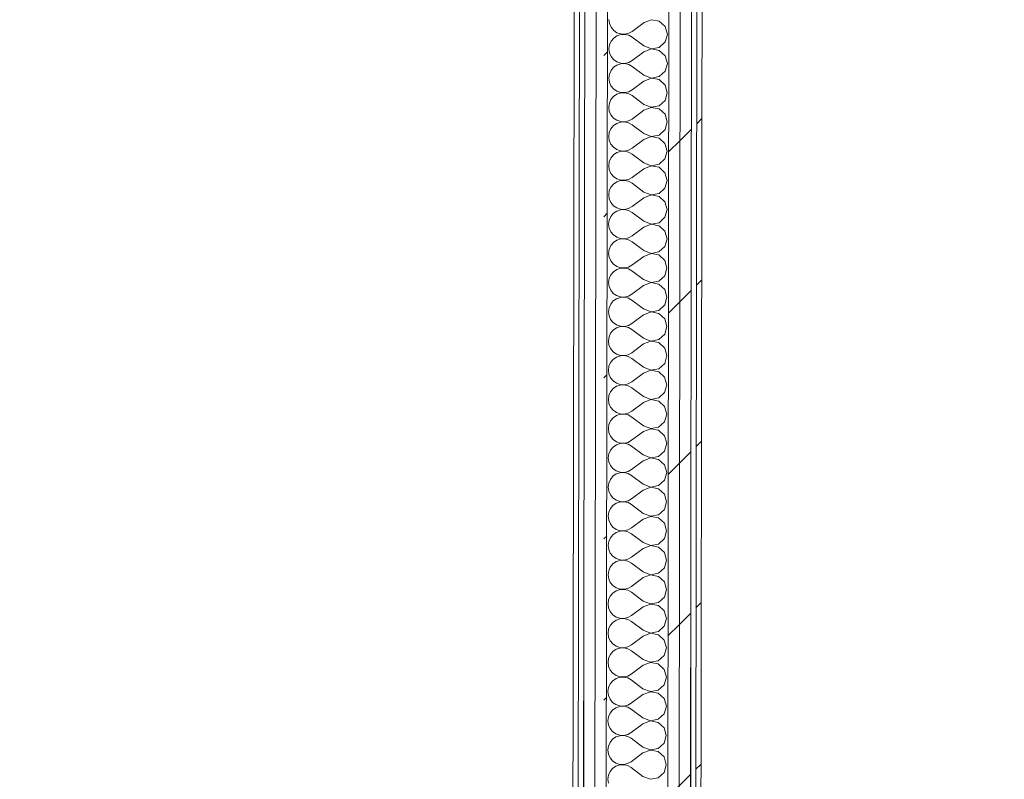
# Model space of a CAD drawing. Header units: millimetres. Extents: x -30280 to 19093, y -17460 to 4378.
# Tile 90 of 188: x -13719 to -12596, y -14614 to -13747. Entities that reach past the tile are written whole.
import ezdxf

# ---------------------------------------------------------------- set-up
doc = ezdxf.new("R2010")
doc.units = ezdxf.units.MM
doc.header["$MEASUREMENT"] = 0
doc.linetypes.add('Wipeout_Contour', pattern=[1000, 0, -1000])
doc.layers.add('Nuevo_06_COT_Generals', color=7, linetype='Continuous')
doc.layers.add('Nuevo_08_E_Envans secs', color=7, linetype='Continuous')
doc.layers.add('Nuevo_06_COT_Generals_Pluma_Nº__1', color=7, linetype='Continuous', lineweight=5)
doc.layers.add('Nuevo_08_E_Envans secs_Pluma_Nº__1', color=7, linetype='Continuous', lineweight=5)
for name, color, linetype, lineweight, true_color in [('Nuevo_08_E_Envans secs_Pluma_Nº__102', 7, 'Continuous', 5, 0xcccccc), ('Nuevo_08_E_Envans secs_Pluma_Nº__171', 171, 'Continuous', 13, 0xaaaaff), ('Nuevo_08_E_Envans secs_Pluma_Nº__177', 7, 'Continuous', 15, 0xf7e046)]:
    doc.layers.add(name, color=color, linetype=linetype, lineweight=lineweight, true_color=true_color)
doc.styles.add('Estilo_Generado_1', font='txt')
doc.dimstyles.new('Estilo_Generado__2', dxfattribs={"dimtxt": 100, "dimasz": 38, "dimexe": 0.18, "dimexo": 300, "dimgap": 0, "dimtad": 1, "dimlfac": 0.001, "dimzin": 0, "dimdsep": 46, "dimtxsty": 'Estilo_Generado_1', "dimblk": 'ARROWHEAD_2', "dimblk1": 'ARROWHEAD_2', "dimblk2": 'ARROWHEAD_2', "dimcen": 0.09, "dimclrd": 7, "dimclre": 7, "dimclrt": 7, "dimadec": 0, "dimazin": 0, "dimtfac": 1, "dimtdec": 4, "dimtmove": 0, "dimatfit": 3, "dimfxl": 0, "dimtolj": 1, "dimtzin": 0, "dimarcsym": 0})
pattern_1 = [(45, (0, 0), (-183.8478, 183.8478), [195, -65]), (45, (7e-14, 183.85), (-183.8478, 183.8478), [195, -65])]

# ---------------------------------------------------------------- blocks, each defined once
blk = doc.blocks.new('*X228')
at = {"layer": 'Nuevo_08_E_Envans secs_Pluma_Nº__102', "color": 254, "linetype": 'Continuous', "lineweight": 5, "true_color": 0xcccccc}
for p, q in [((-13047.1, -13747.4), (-13046.5, -13752)), ((-12998.6, -13747.5), (-13007.1, -13750.8)), ((-12989.7, -13749.2), (-12998.6, -13747.5)), ((-12983, -13755.4), (-12989.7, -13749.2)), ((-13046.5, -13752), (-13044.7, -13756.2)), ((-13044.7, -13756.2), (-13041.7, -13759.7)), ((-13041.7, -13759.7), (-13038, -13762.3)), ((-13024.5, -13763), (-13020.5, -13760.8)), ((-13007.1, -13750.8), (-13020.5, -13760.8)), ((-12980.5, -13764.2), (-12983, -13755.4)), ((-13044.7, -13772), (-13046.5, -13776.2)), ((-13041.7, -13768.4), (-13044.7, -13772)), ((-13038, -13765.8), (-13041.7, -13768.4)), ((-13038, -13762.3), (-13033.6, -13763.8)), ((-13033.6, -13764.4), (-13038, -13765.8)), ((-13033.6, -13763.8), (-13029, -13764)), ((-13029, -13764.2), (-13033.6, -13764.4)), ((-13029, -13764), (-13024.5, -13763)), ((-13024.5, -13765.2), (-13029, -13764.2)), ((-13020.5, -13767.4), (-13024.5, -13765.2)), ((-13007.2, -13777.5), (-13020.5, -13767.4)), ((-12989.7, -13779.1), (-12983, -13772.9)), ((-12983, -13772.9), (-12980.5, -13764.2)), ((-13046.5, -13776.2), (-13047.2, -13780.7)), ((-13047.2, -13780.7), (-13046.6, -13785.3)), ((-13007.2, -13784.1), (-13020.5, -13794.1)), ((-13007.2, -13777.5), (-12998.7, -13780.7)), ((-12998.7, -13780.9), (-13007.2, -13784.1)), ((-12998.7, -13780.7), (-12989.7, -13779.1)), ((-12989.7, -13782.6), (-12998.7, -13780.9)), ((-12983, -13788.7), (-12989.7, -13782.6)), ((-13046.6, -13785.3), (-13044.7, -13789.5)), ((-13044.7, -13789.5), (-13041.8, -13793)), ((-13041.8, -13793), (-13038, -13795.7)), ((-13024.6, -13796.3), (-13020.5, -13794.1)), ((-12980.5, -13797.5), (-12983, -13788.7)), ((-13044.7, -13805.3), (-13046.6, -13809.5)), ((-13041.8, -13801.8), (-13044.7, -13805.3)), ((-13038, -13799.2), (-13041.8, -13801.8)), ((-13038, -13795.7), (-13033.6, -13797.1)), ((-13033.6, -13797.7), (-13038, -13799.2)), ((-13033.6, -13797.1), (-13029.1, -13797.4)), ((-13029.1, -13797.5), (-13033.6, -13797.7)), ((-13029.1, -13797.4), (-13024.6, -13796.3)), ((-13024.6, -13798.5), (-13029.1, -13797.5)), ((-13020.6, -13800.8), (-13024.6, -13798.5)), ((-13007.2, -13810.8), (-13020.6, -13800.8)), ((-12989.8, -13812.4), (-12983.1, -13806.3)), ((-12983.1, -13806.3), (-12980.5, -13797.5)), ((-13046.6, -13809.5), (-13047.2, -13814.1)), ((-13047.2, -13814.1), (-13046.6, -13818.6)), ((-13007.2, -13817.5), (-13020.6, -13827.4)), ((-13007.2, -13810.8), (-12998.7, -13814.1)), ((-12998.7, -13814.2), (-13007.2, -13817.5)), ((-12998.7, -13814.1), (-12989.8, -13812.4)), ((-12989.8, -13815.9), (-12998.7, -13814.2)), ((-12983.1, -13822.1), (-12989.8, -13815.9)), ((-13046.6, -13818.6), (-13044.8, -13822.8)), ((-13044.8, -13822.8), (-13041.8, -13826.4)), ((-13041.8, -13826.4), (-13038, -13829)), ((-13038, -13829), (-13033.7, -13830.5)), ((-13024.6, -13829.7), (-13020.6, -13827.4)), ((-12980.6, -13830.8), (-12983.1, -13822.1)), ((-13044.8, -13838.6), (-13046.6, -13842.8)), ((-13041.8, -13835.1), (-13044.8, -13838.6)), ((-13038.1, -13832.5), (-13041.8, -13835.1)), ((-13033.7, -13831), (-13038.1, -13832.5)), ((-13033.7, -13830.5), (-13029.1, -13830.7)), ((-13029.1, -13830.8), (-13033.7, -13831)), ((-13029.1, -13830.7), (-13024.6, -13829.7)), ((-13024.6, -13831.9), (-13029.1, -13830.8)), ((-13020.6, -13834.1), (-13024.6, -13831.9)), ((-13007.3, -13844.1), (-13020.6, -13834.1)), ((-12989.8, -13845.7), (-12983.1, -13839.6)), ((-12983.1, -13839.6), (-12980.6, -13830.8)), ((-13046.6, -13842.8), (-13047.3, -13847.4)), ((-13047.3, -13847.4), (-13046.7, -13852)), ((-13007.3, -13850.8), (-13020.6, -13860.8)), ((-13007.3, -13844.1), (-12998.8, -13847.4)), ((-12998.8, -13847.5), (-13007.3, -13850.8)), ((-12998.8, -13847.4), (-12989.8, -13845.7)), ((-12989.8, -13849.2), (-12998.8, -13847.5)), ((-12983.1, -13855.4), (-12989.8, -13849.2)), ((-13046.7, -13852), (-13044.8, -13856.2)), ((-13044.8, -13856.2), (-13041.9, -13859.7)), ((-13041.9, -13859.7), (-13038.1, -13862.3)), ((-13038.1, -13862.3), (-13033.7, -13863.8)), ((-13024.7, -13863), (-13020.6, -13860.8)), ((-12980.6, -13864.2), (-12983.1, -13855.4)), ((-13044.8, -13872), (-13046.7, -13876.2)), ((-13041.9, -13868.4), (-13044.8, -13872)), ((-13038.1, -13865.8), (-13041.9, -13868.4)), ((-13033.7, -13864.4), (-13038.1, -13865.8)), ((-13033.7, -13863.8), (-13029.2, -13864)), ((-13029.2, -13864.2), (-13033.7, -13864.4)), ((-13029.2, -13864), (-13024.7, -13863)), ((-13024.7, -13865.2), (-13029.2, -13864.2)), ((-13020.7, -13867.4), (-13024.7, -13865.2)), ((-13007.3, -13877.5), (-13020.7, -13867.4)), ((-12989.9, -13879.1), (-12983.1, -13872.9)), ((-12983.1, -13872.9), (-12980.6, -13864.2)), ((-13046.7, -13876.2), (-13047.3, -13880.7)), ((-13047.3, -13880.7), (-13046.7, -13885.3)), ((-13046.7, -13885.3), (-13044.9, -13889.5)), ((-13007.3, -13884.1), (-13020.7, -13894.1)), ((-13007.3, -13877.5), (-12998.8, -13880.7)), ((-12998.8, -13880.9), (-13007.3, -13884.1)), ((-12998.8, -13880.7), (-12989.9, -13879.1)), ((-12989.9, -13882.6), (-12998.8, -13880.9)), ((-12983.2, -13888.7), (-12989.9, -13882.6)), ((-13044.9, -13889.5), (-13041.9, -13893)), ((-13041.9, -13893), (-13038.1, -13895.7)), ((-13038.1, -13895.7), (-13033.8, -13897.1)), ((-13029.2, -13897.4), (-13024.7, -13896.3)), ((-13024.7, -13896.3), (-13020.7, -13894.1)), ((-12980.7, -13897.5), (-12983.2, -13888.7)), ((-13044.9, -13905.3), (-13046.7, -13909.5)), ((-13041.9, -13901.8), (-13044.9, -13905.3)), ((-13038.2, -13899.2), (-13041.9, -13901.8)), ((-13033.8, -13897.7), (-13038.2, -13899.2)), ((-13033.8, -13897.1), (-13029.2, -13897.4)), ((-13029.2, -13897.5), (-13033.8, -13897.7)), ((-13024.7, -13898.5), (-13029.2, -13897.5)), ((-13020.7, -13900.8), (-13024.7, -13898.5)), ((-13007.4, -13910.8), (-13020.7, -13900.8)), ((-12989.9, -13912.4), (-12983.2, -13906.3)), ((-12983.2, -13906.3), (-12980.7, -13897.5)), ((-13046.7, -13909.5), (-13047.4, -13914.1)), ((-13047.4, -13914.1), (-13046.8, -13918.6)), ((-13046.8, -13918.6), (-13044.9, -13922.8)), ((-13007.4, -13917.5), (-13020.7, -13927.4)), ((-13007.4, -13910.8), (-12998.9, -13914.1)), ((-12998.9, -13914.2), (-13007.4, -13917.5)), ((-12998.9, -13914.1), (-12989.9, -13912.4)), ((-12989.9, -13915.9), (-12998.9, -13914.2)), ((-12983.2, -13922.1), (-12989.9, -13915.9)), ((-13044.9, -13922.8), (-13042, -13926.4)), ((-13042, -13926.4), (-13038.2, -13929)), ((-13038.2, -13929), (-13033.8, -13930.5)), ((-13029.2, -13930.7), (-13024.8, -13929.7)), ((-13024.8, -13929.7), (-13020.7, -13927.4)), ((-12980.7, -13930.8), (-12983.2, -13922.1)), ((-13044.9, -13938.6), (-13046.8, -13942.8)), ((-13042, -13935.1), (-13044.9, -13938.6)), ((-13038.2, -13932.5), (-13042, -13935.1)), ((-13033.8, -13931), (-13038.2, -13932.5)), ((-13033.8, -13930.5), (-13029.2, -13930.7)), ((-13029.2, -13930.8), (-13033.8, -13931)), ((-13024.8, -13931.9), (-13029.2, -13930.8)), ((-13020.8, -13934.1), (-13024.8, -13931.9)), ((-13007.4, -13944.1), (-13020.8, -13934.1)), ((-12990, -13945.7), (-12983.2, -13939.6)), ((-12983.2, -13939.6), (-12980.7, -13930.8)), ((-13046.8, -13942.8), (-13047.4, -13947.4)), ((-13047.4, -13947.4), (-13046.8, -13952)), ((-13046.8, -13952), (-13045, -13956.2)), ((-13007.4, -13950.8), (-13020.8, -13960.8)), ((-13007.4, -13944.1), (-12998.9, -13947.4)), ((-12998.9, -13947.5), (-13007.4, -13950.8)), ((-12998.9, -13947.4), (-12990, -13945.7)), ((-12990, -13949.2), (-12998.9, -13947.5)), ((-12983.3, -13955.4), (-12990, -13949.2)), ((-13045, -13956.2), (-13042, -13959.7)), ((-13042, -13959.7), (-13038.2, -13962.3)), ((-13038.2, -13962.3), (-13033.9, -13963.8)), ((-13033.9, -13963.8), (-13029.3, -13964)), ((-13029.3, -13964), (-13024.8, -13963)), ((-13024.8, -13963), (-13020.8, -13960.8)), ((-12980.8, -13964.2), (-12983.3, -13955.4)), ((-13045, -13972), (-13046.8, -13976.2)), ((-13042, -13968.4), (-13045, -13972)), ((-13038.3, -13965.8), (-13042, -13968.4)), ((-13033.9, -13964.4), (-13038.3, -13965.8)), ((-13029.3, -13964.2), (-13033.9, -13964.4)), ((-13024.8, -13965.2), (-13029.3, -13964.2)), ((-13020.8, -13967.4), (-13024.8, -13965.2)), ((-13007.5, -13977.5), (-13020.8, -13967.4)), ((-12990, -13979.1), (-12983.3, -13972.9)), ((-12983.3, -13972.9), (-12980.8, -13964.2)), ((-13046.8, -13976.2), (-13047.5, -13980.7)), ((-13047.5, -13980.7), (-13046.9, -13985.3)), ((-13046.9, -13985.3), (-13045, -13989.5)), ((-13007.5, -13984.1), (-13020.8, -13994.1)), ((-13007.5, -13977.5), (-12999, -13980.7)), ((-12999, -13980.9), (-13007.5, -13984.1)), ((-12999, -13980.7), (-12990, -13979.1)), ((-12990, -13982.6), (-12999, -13980.9)), ((-12983.3, -13988.7), (-12990, -13982.6)), ((-13045, -13989.5), (-13042.1, -13993)), ((-13042.1, -13993), (-13038.3, -13995.7)), ((-13038.3, -13995.7), (-13033.9, -13997.1)), ((-13033.9, -13997.1), (-13029.3, -13997.4)), ((-13029.3, -13997.5), (-13033.9, -13997.7)), ((-13029.3, -13997.4), (-13024.9, -13996.3)), ((-13024.9, -13998.5), (-13029.3, -13997.5)), ((-13024.9, -13996.3), (-13020.8, -13994.1)), ((-12980.8, -13997.5), (-12983.3, -13988.7)), ((-12983.3, -14006.3), (-12980.8, -13997.5)), ((-13045, -14005.3), (-13046.9, -14009.5)), ((-13042.1, -14001.8), (-13045, -14005.3)), ((-13038.3, -13999.2), (-13042.1, -14001.8)), ((-13033.9, -13997.7), (-13038.3, -13999.2)), ((-13020.8, -14000.8), (-13024.9, -13998.5)), ((-13007.5, -14010.8), (-13020.8, -14000.8)), ((-12990.1, -14012.4), (-12983.3, -14006.3)), ((-13046.9, -14009.5), (-13047.5, -14014.1)), ((-13047.5, -14014.1), (-13046.9, -14018.6)), ((-13046.9, -14018.6), (-13045.1, -14022.8)), ((-13007.5, -14017.5), (-13020.9, -14027.4)), ((-13007.5, -14010.8), (-12999, -14014.1)), ((-12999, -14014.2), (-13007.5, -14017.5)), ((-12999, -14014.1), (-12990.1, -14012.4)), ((-12990.1, -14015.9), (-12999, -14014.2)), ((-12983.4, -14022.1), (-12990.1, -14015.9)), ((-13045.1, -14022.8), (-13042.1, -14026.4)), ((-13042.1, -14026.4), (-13038.3, -14029)), ((-13038.3, -14029), (-13034, -14030.5)), ((-13034, -14031), (-13038.3, -14032.5)), ((-13034, -14030.5), (-13029.4, -14030.7)), ((-13029.4, -14030.8), (-13034, -14031)), ((-13029.4, -14030.7), (-13024.9, -14029.7)), ((-13024.9, -14031.9), (-13029.4, -14030.8)), ((-13024.9, -14029.7), (-13020.9, -14027.4)), ((-12980.9, -14030.8), (-12983.4, -14022.1)), ((-12983.4, -14039.6), (-12980.9, -14030.8)), ((-13045.1, -14038.6), (-13046.9, -14042.8)), ((-13042.1, -14035.1), (-13045.1, -14038.6)), ((-13038.3, -14032.5), (-13042.1, -14035.1)), ((-13020.9, -14034.1), (-13024.9, -14031.9)), ((-13007.6, -14044.1), (-13020.9, -14034.1)), ((-12990.1, -14045.7), (-12983.4, -14039.6)), ((-13046.9, -14042.8), (-13047.6, -14047.4)), ((-13047.6, -14047.4), (-13047, -14052)), ((-13047, -14052), (-13045.1, -14056.2)), ((-13007.6, -14050.8), (-13020.9, -14060.8)), ((-13007.6, -14044.1), (-12999.1, -14047.4)), ((-12999.1, -14047.5), (-13007.6, -14050.8)), ((-12999.1, -14047.4), (-12990.1, -14045.7)), ((-12990.1, -14049.2), (-12999.1, -14047.5)), ((-12983.4, -14055.4), (-12990.1, -14049.2)), ((-13045.1, -14056.2), (-13042.2, -14059.7)), ((-13042.2, -14059.7), (-13038.4, -14062.3)), ((-13038.4, -14062.3), (-13034, -14063.8)), ((-13034, -14064.4), (-13038.4, -14065.8)), ((-13034, -14063.8), (-13029.4, -14064)), ((-13029.4, -14064.2), (-13034, -14064.4)), ((-13029.4, -14064), (-13025, -14063)), ((-13025, -14065.2), (-13029.4, -14064.2)), ((-13025, -14063), (-13020.9, -14060.8)), ((-12980.9, -14064.2), (-12983.4, -14055.4)), ((-12983.4, -14072.9), (-12980.9, -14064.2)), ((-13047, -14076.2), (-13047.6, -14080.7)), ((-13045.1, -14072), (-13047, -14076.2)), ((-13042.2, -14068.4), (-13045.1, -14072)), ((-13038.4, -14065.8), (-13042.2, -14068.4)), ((-13020.9, -14067.4), (-13025, -14065.2)), ((-13007.6, -14077.5), (-13020.9, -14067.4)), ((-12990.2, -14079.1), (-12983.4, -14072.9)), ((-13047.6, -14080.7), (-13047, -14085.3)), ((-13047, -14085.3), (-13045.2, -14089.5)), ((-13007.6, -14084.1), (-13021, -14094.1)), ((-13007.6, -14077.5), (-12999.1, -14080.7)), ((-12999.1, -14080.9), (-13007.6, -14084.1)), ((-12999.1, -14080.7), (-12990.2, -14079.1)), ((-12990.2, -14082.6), (-12999.1, -14080.9)), ((-12983.5, -14088.7), (-12990.2, -14082.6)), ((-13045.2, -14089.5), (-13042.2, -14093)), ((-13042.2, -14093), (-13038.4, -14095.7)), ((-13038.4, -14095.7), (-13034.1, -14097.1)), ((-13034.1, -14097.7), (-13038.4, -14099.2)), ((-13034.1, -14097.1), (-13029.5, -14097.4)), ((-13029.5, -14097.5), (-13034.1, -14097.7)), ((-13029.5, -14097.4), (-13025, -14096.3)), ((-13025, -14098.5), (-13029.5, -14097.5)), ((-13025, -14096.3), (-13021, -14094.1)), ((-13021, -14100.8), (-13025, -14098.5)), ((-12981, -14097.5), (-12983.5, -14088.7)), ((-12983.5, -14106.3), (-12981, -14097.5)), ((-13047, -14109.5), (-13047.7, -14114.1)), ((-13045.2, -14105.3), (-13047, -14109.5)), ((-13042.2, -14101.8), (-13045.2, -14105.3)), ((-13038.4, -14099.2), (-13042.2, -14101.8)), ((-13007.7, -14110.8), (-13021, -14100.8)), ((-12990.2, -14112.4), (-12983.5, -14106.3)), ((-13047.7, -14114.1), (-13047.1, -14118.6)), ((-13047.1, -14118.6), (-13045.2, -14122.8)), ((-13007.7, -14117.5), (-13021, -14127.4)), ((-13007.7, -14110.8), (-12999.2, -14114.1)), ((-12999.2, -14114.2), (-13007.7, -14117.5)), ((-12999.2, -14114.1), (-12990.2, -14112.4)), ((-12990.2, -14115.9), (-12999.2, -14114.2)), ((-12983.5, -14122.1), (-12990.2, -14115.9)), ((-13045.2, -14122.8), (-13042.3, -14126.4)), ((-13042.3, -14126.4), (-13038.5, -14129)), ((-13038.5, -14129), (-13034.1, -14130.5)), ((-13034.1, -14131), (-13038.5, -14132.5)), ((-13034.1, -14130.5), (-13029.5, -14130.7)), ((-13029.5, -14130.8), (-13034.1, -14131)), ((-13029.5, -14130.7), (-13025.1, -14129.7)), ((-13025.1, -14131.9), (-13029.5, -14130.8)), ((-13025.1, -14129.7), (-13021, -14127.4)), ((-13021, -14134.1), (-13025.1, -14131.9)), ((-12981, -14130.8), (-12983.5, -14122.1)), ((-12983.5, -14139.6), (-12981, -14130.8)), ((-13047.1, -14142.8), (-13047.7, -14147.4)), ((-13045.2, -14138.6), (-13047.1, -14142.8)), ((-13042.3, -14135.1), (-13045.2, -14138.6)), ((-13038.5, -14132.5), (-13042.3, -14135.1)), ((-13007.7, -14144.1), (-13021, -14134.1)), ((-12990.3, -14145.7), (-12983.5, -14139.6)), ((-13047.7, -14147.4), (-13047.1, -14152)), ((-13047.1, -14152), (-13045.3, -14156.2)), ((-13007.7, -14150.8), (-13021.1, -14160.8)), ((-13007.7, -14144.1), (-12999.2, -14147.4)), ((-12999.2, -14147.5), (-13007.7, -14150.8)), ((-12999.2, -14147.4), (-12990.3, -14145.7)), ((-12990.3, -14149.2), (-12999.2, -14147.5)), ((-12983.6, -14155.4), (-12990.3, -14149.2)), ((-13045.3, -14156.2), (-13042.3, -14159.7)), ((-13042.3, -14159.7), (-13038.5, -14162.3)), ((-13038.5, -14165.8), (-13042.3, -14168.4)), ((-13038.5, -14162.3), (-13034.2, -14163.8)), ((-13034.2, -14164.4), (-13038.5, -14165.8)), ((-13034.2, -14163.8), (-13029.6, -14164)), ((-13029.6, -14164.2), (-13034.2, -14164.4)), ((-13029.6, -14164), (-13025.1, -14163)), ((-13025.1, -14165.2), (-13029.6, -14164.2)), ((-13025.1, -14163), (-13021.1, -14160.8)), ((-13021.1, -14167.4), (-13025.1, -14165.2)), ((-12981.1, -14164.2), (-12983.6, -14155.4)), ((-12983.6, -14172.9), (-12981.1, -14164.2)), ((-13047.1, -14176.2), (-13047.8, -14180.7)), ((-13045.3, -14172), (-13047.1, -14176.2)), ((-13042.3, -14168.4), (-13045.3, -14172)), ((-13007.8, -14177.5), (-13021.1, -14167.4)), ((-12990.3, -14179.1), (-12983.6, -14172.9)), ((-13047.8, -14180.7), (-13047.2, -14185.3)), ((-13047.2, -14185.3), (-13045.3, -14189.5)), ((-13007.8, -14184.1), (-13021.1, -14194.1)), ((-13007.8, -14177.5), (-12999.3, -14180.7)), ((-12999.3, -14180.9), (-13007.8, -14184.1)), ((-12999.3, -14180.7), (-12990.3, -14179.1)), ((-12990.3, -14182.6), (-12999.3, -14180.9)), ((-12983.6, -14188.7), (-12990.3, -14182.6)), ((-13045.3, -14189.5), (-13042.4, -14193)), ((-13042.4, -14193), (-13038.6, -14195.7)), ((-13038.6, -14199.2), (-13042.4, -14201.8)), ((-13038.6, -14195.7), (-13034.2, -14197.1)), ((-13034.2, -14197.7), (-13038.6, -14199.2)), ((-13034.2, -14197.1), (-13029.6, -14197.4)), ((-13029.6, -14197.5), (-13034.2, -14197.7)), ((-13029.6, -14197.4), (-13025.2, -14196.3)), ((-13025.2, -14198.5), (-13029.6, -14197.5)), ((-13025.2, -14196.3), (-13021.1, -14194.1)), ((-13021.1, -14200.8), (-13025.2, -14198.5)), ((-12981.1, -14197.5), (-12983.6, -14188.7)), ((-12983.6, -14206.3), (-12981.1, -14197.5)), ((-13047.2, -14209.5), (-13047.8, -14214.1)), ((-13045.3, -14205.3), (-13047.2, -14209.5)), ((-13042.4, -14201.8), (-13045.3, -14205.3)), ((-13007.8, -14210.8), (-13021.1, -14200.8)), ((-13007.8, -14210.8), (-12999.3, -14214.1)), ((-12990.4, -14212.4), (-12983.6, -14206.3)), ((-13047.8, -14214.1), (-13047.2, -14218.6)), ((-13047.2, -14218.6), (-13045.4, -14222.8)), ((-13007.8, -14217.5), (-13021.2, -14227.4)), ((-12999.3, -14214.2), (-13007.8, -14217.5)), ((-12999.3, -14214.1), (-12990.4, -14212.4)), ((-12990.4, -14215.9), (-12999.3, -14214.2)), ((-12983.7, -14222.1), (-12990.4, -14215.9)), ((-12981.2, -14230.8), (-12983.7, -14222.1)), ((-13045.4, -14222.8), (-13042.4, -14226.4)), ((-13042.4, -14226.4), (-13038.6, -14229)), ((-13038.6, -14232.5), (-13042.4, -14235.1)), ((-13038.6, -14229), (-13034.3, -14230.5)), ((-13034.3, -14231), (-13038.6, -14232.5)), ((-13034.3, -14230.5), (-13029.7, -14230.7)), ((-13029.7, -14230.8), (-13034.3, -14231)), ((-13029.7, -14230.7), (-13025.2, -14229.7)), ((-13025.2, -14231.9), (-13029.7, -14230.8)), ((-13025.2, -14229.7), (-13021.2, -14227.4)), ((-13021.2, -14234.1), (-13025.2, -14231.9)), ((-12983.7, -14239.6), (-12981.2, -14230.8)), ((-13047.2, -14242.8), (-13047.9, -14247.4)), ((-13045.4, -14238.6), (-13047.2, -14242.8)), ((-13042.4, -14235.1), (-13045.4, -14238.6)), ((-13007.9, -14244.1), (-13021.2, -14234.1)), ((-13007.9, -14244.1), (-12999.4, -14247.4)), ((-12990.4, -14245.7), (-12983.7, -14239.6)), ((-13047.9, -14247.4), (-13047.3, -14252)), ((-13047.3, -14252), (-13045.4, -14256.2)), ((-13007.9, -14250.8), (-13021.2, -14260.8)), ((-12999.4, -14247.5), (-13007.9, -14250.8)), ((-12999.4, -14247.4), (-12990.4, -14245.7)), ((-12990.4, -14249.2), (-12999.4, -14247.5)), ((-12983.7, -14255.4), (-12990.4, -14249.2)), ((-12981.2, -14264.2), (-12983.7, -14255.4)), ((-13045.4, -14256.2), (-13042.5, -14259.7)), ((-13042.5, -14259.7), (-13038.7, -14262.3)), ((-13038.7, -14265.8), (-13042.5, -14268.4)), ((-13038.7, -14262.3), (-13034.3, -14263.8)), ((-13034.3, -14264.4), (-13038.7, -14265.8)), ((-13034.3, -14263.8), (-13029.7, -14264)), ((-13029.7, -14264.2), (-13034.3, -14264.4)), ((-13029.7, -14264), (-13025.3, -14263)), ((-13025.3, -14265.2), (-13029.7, -14264.2)), ((-13025.3, -14263), (-13021.2, -14260.8)), ((-13021.2, -14267.4), (-13025.3, -14265.2)), ((-12983.7, -14272.9), (-12981.2, -14264.2)), ((-13047.3, -14276.2), (-13047.9, -14280.7)), ((-13045.4, -14272), (-13047.3, -14276.2)), ((-13042.5, -14268.4), (-13045.4, -14272)), ((-13007.9, -14277.5), (-13021.2, -14267.4)), ((-13007.9, -14277.5), (-12999.4, -14280.7)), ((-12990.5, -14279.1), (-12983.7, -14272.9)), ((-13047.9, -14280.7), (-13047.3, -14285.3)), ((-13047.3, -14285.3), (-13045.5, -14289.5)), ((-13045.5, -14289.5), (-13042.5, -14293)), ((-13007.9, -14284.1), (-13021.3, -14294.1)), ((-12999.4, -14280.9), (-13007.9, -14284.1)), ((-12999.4, -14280.7), (-12990.5, -14279.1)), ((-12990.5, -14282.6), (-12999.4, -14280.9)), ((-12983.8, -14288.7), (-12990.5, -14282.6)), ((-12981.3, -14297.5), (-12983.8, -14288.7)), ((-13042.5, -14293), (-13038.7, -14295.7)), ((-13038.7, -14299.2), (-13042.5, -14301.8)), ((-13038.7, -14295.7), (-13034.4, -14297.1)), ((-13034.4, -14297.7), (-13038.7, -14299.2)), ((-13034.4, -14297.1), (-13029.8, -14297.4)), ((-13029.8, -14297.5), (-13034.4, -14297.7)), ((-13029.8, -14297.4), (-13025.3, -14296.3)), ((-13025.3, -14298.5), (-13029.8, -14297.5)), ((-13025.3, -14296.3), (-13021.3, -14294.1)), ((-13021.3, -14300.8), (-13025.3, -14298.5)), ((-13008, -14310.8), (-13021.3, -14300.8)), ((-12983.8, -14306.3), (-12981.3, -14297.5)), ((-13047.3, -14309.5), (-13048, -14314.1)), ((-13045.5, -14305.3), (-13047.3, -14309.5)), ((-13042.5, -14301.8), (-13045.5, -14305.3)), ((-13008, -14310.8), (-12999.5, -14314.1)), ((-12990.5, -14312.4), (-12983.8, -14306.3)), ((-13048, -14314.1), (-13047.4, -14318.6)), ((-13047.4, -14318.6), (-13045.5, -14322.8)), ((-13045.5, -14322.8), (-13042.6, -14326.4)), ((-13008, -14317.5), (-13021.3, -14327.4)), ((-12999.5, -14314.2), (-13008, -14317.5)), ((-12999.5, -14314.1), (-12990.5, -14312.4)), ((-12990.5, -14315.9), (-12999.5, -14314.2)), ((-12983.8, -14322.1), (-12990.5, -14315.9)), ((-12981.3, -14330.8), (-12983.8, -14322.1)), ((-13042.6, -14326.4), (-13038.8, -14329)), ((-13038.8, -14332.5), (-13042.6, -14335.1)), ((-13038.8, -14329), (-13034.4, -14330.5)), ((-13034.4, -14331), (-13038.8, -14332.5)), ((-13034.4, -14330.5), (-13029.8, -14330.7)), ((-13029.8, -14330.8), (-13034.4, -14331)), ((-13029.8, -14330.7), (-13025.4, -14329.7)), ((-13025.4, -14331.9), (-13029.8, -14330.8)), ((-13025.4, -14329.7), (-13021.3, -14327.4)), ((-13021.3, -14334.1), (-13025.4, -14331.9)), ((-13008, -14344.1), (-13021.3, -14334.1)), ((-12983.8, -14339.6), (-12981.3, -14330.8)), ((-13047.4, -14342.8), (-13048, -14347.4)), ((-13045.5, -14338.6), (-13047.4, -14342.8)), ((-13042.6, -14335.1), (-13045.5, -14338.6)), ((-13008, -14344.1), (-12999.5, -14347.4)), ((-12999.5, -14347.4), (-12990.6, -14345.7)), ((-12990.6, -14345.7), (-12983.8, -14339.6)), ((-13048, -14347.4), (-13047.4, -14352)), ((-13047.4, -14352), (-13045.6, -14356.2)), ((-13045.6, -14356.2), (-13042.6, -14359.7)), ((-13008, -14350.8), (-13021.4, -14360.8)), ((-12999.5, -14347.5), (-13008, -14350.8)), ((-12990.6, -14349.2), (-12999.5, -14347.5)), ((-12983.9, -14355.4), (-12990.6, -14349.2)), ((-12981.4, -14364.2), (-12983.9, -14355.4)), ((-13042.6, -14359.7), (-13038.8, -14362.3)), ((-13038.8, -14365.8), (-13042.6, -14368.4)), ((-13038.8, -14362.3), (-13034.5, -14363.8)), ((-13034.5, -14364.4), (-13038.8, -14365.8)), ((-13034.5, -14363.8), (-13029.9, -14364)), ((-13029.9, -14364.2), (-13034.5, -14364.4)), ((-13029.9, -14364), (-13025.4, -14363)), ((-13025.4, -14365.2), (-13029.9, -14364.2)), ((-13025.4, -14363), (-13021.4, -14360.8)), ((-13021.4, -14367.4), (-13025.4, -14365.2)), ((-13008.1, -14377.5), (-13021.4, -14367.4)), ((-12983.9, -14372.9), (-12981.4, -14364.2)), ((-13047.4, -14376.2), (-13048.1, -14380.7)), ((-13045.6, -14372), (-13047.4, -14376.2)), ((-13042.6, -14368.4), (-13045.6, -14372)), ((-13008.1, -14377.5), (-12999.6, -14380.7)), ((-12999.6, -14380.7), (-12990.6, -14379.1)), ((-12990.6, -14379.1), (-12983.9, -14372.9)), ((-13048.1, -14380.7), (-13047.4, -14385.3)), ((-13047.4, -14385.3), (-13045.6, -14389.5)), ((-13045.6, -14389.5), (-13042.7, -14393)), ((-13008.1, -14384.1), (-13021.4, -14394.1)), ((-12999.6, -14380.9), (-13008.1, -14384.1)), ((-12990.6, -14382.6), (-12999.6, -14380.9)), ((-12983.9, -14388.7), (-12990.6, -14382.6)), ((-12981.4, -14397.5), (-12983.9, -14388.7)), ((-13042.7, -14401.8), (-13045.6, -14405.3)), ((-13042.7, -14393), (-13038.9, -14395.7)), ((-13038.9, -14399.2), (-13042.7, -14401.8)), ((-13038.9, -14395.7), (-13034.5, -14397.1)), ((-13034.5, -14397.7), (-13038.9, -14399.2)), ((-13034.5, -14397.1), (-13029.9, -14397.4)), ((-13029.9, -14397.5), (-13034.5, -14397.7)), ((-13029.9, -14397.4), (-13025.5, -14396.3)), ((-13025.5, -14398.5), (-13029.9, -14397.5)), ((-13025.5, -14396.3), (-13021.4, -14394.1)), ((-13021.4, -14400.8), (-13025.5, -14398.5)), ((-13008.1, -14410.8), (-13021.4, -14400.8)), ((-12983.9, -14406.3), (-12981.4, -14397.5)), ((-13047.5, -14409.5), (-13048.1, -14414.1)), ((-13045.6, -14405.3), (-13047.5, -14409.5)), ((-13008.1, -14410.8), (-12999.6, -14414.1)), ((-12999.6, -14414.1), (-12990.7, -14412.4)), ((-12990.7, -14412.4), (-12983.9, -14406.3)), ((-13048.1, -14414.1), (-13047.5, -14418.6)), ((-13047.5, -14418.6), (-13045.7, -14422.8)), ((-13045.7, -14422.8), (-13042.7, -14426.4)), ((-13008.1, -14417.5), (-13021.5, -14427.4)), ((-12999.6, -14414.2), (-13008.1, -14417.5)), ((-12990.7, -14415.9), (-12999.6, -14414.2)), ((-12984, -14422.1), (-12990.7, -14415.9)), ((-12981.5, -14430.8), (-12984, -14422.1)), ((-13042.7, -14435.1), (-13045.7, -14438.6)), ((-13042.7, -14426.4), (-13038.9, -14429)), ((-13038.9, -14432.5), (-13042.7, -14435.1)), ((-13038.9, -14429), (-13034.6, -14430.5)), ((-13034.6, -14431), (-13038.9, -14432.5)), ((-13034.6, -14430.5), (-13030, -14430.7)), ((-13030, -14430.8), (-13034.6, -14431)), ((-13030, -14430.7), (-13025.5, -14429.7)), ((-13025.5, -14431.9), (-13030, -14430.8)), ((-13025.5, -14429.7), (-13021.5, -14427.4)), ((-13021.5, -14434.1), (-13025.5, -14431.9)), ((-13008.2, -14444.1), (-13021.5, -14434.1)), ((-12984, -14439.6), (-12981.5, -14430.8)), ((-13047.5, -14442.8), (-13048.2, -14447.4)), ((-13045.7, -14438.6), (-13047.5, -14442.8)), ((-13008.2, -14444.1), (-12999.7, -14447.4)), ((-12999.7, -14447.4), (-12990.7, -14445.7)), ((-12990.7, -14445.7), (-12984, -14439.6)), ((-13048.2, -14447.4), (-13047.5, -14452)), ((-13047.5, -14452), (-13045.7, -14456.2)), ((-13045.7, -14456.2), (-13042.8, -14459.7)), ((-13008.2, -14450.8), (-13021.5, -14460.8)), ((-12999.7, -14447.5), (-13008.2, -14450.8)), ((-12990.7, -14449.2), (-12999.7, -14447.5)), ((-12984, -14455.4), (-12990.7, -14449.2)), ((-12981.5, -14464.2), (-12984, -14455.4)), ((-13042.8, -14468.4), (-13045.7, -14472)), ((-13042.8, -14459.7), (-13039, -14462.3)), ((-13039, -14465.8), (-13042.8, -14468.4)), ((-13039, -14462.3), (-13034.6, -14463.8)), ((-13034.6, -14464.4), (-13039, -14465.8)), ((-13034.6, -14463.8), (-13030, -14464)), ((-13030, -14464.2), (-13034.6, -14464.4)), ((-13030, -14464), (-13025.6, -14463)), ((-13025.6, -14465.2), (-13030, -14464.2)), ((-13025.6, -14463), (-13021.5, -14460.8)), ((-13021.5, -14467.4), (-13025.6, -14465.2)), ((-13008.2, -14477.5), (-13021.5, -14467.4)), ((-12984, -14472.9), (-12981.5, -14464.2)), ((-13047.6, -14476.2), (-13048.2, -14480.7)), ((-13048.2, -14480.7), (-13047.6, -14485.3)), ((-13045.7, -14472), (-13047.6, -14476.2)), ((-13008.2, -14477.5), (-12999.7, -14480.7)), ((-12999.7, -14480.7), (-12990.8, -14479.1)), ((-12990.8, -14479.1), (-12984, -14472.9)), ((-13047.6, -14485.3), (-13045.7, -14489.5)), ((-13045.7, -14489.5), (-13042.8, -14493)), ((-13008.2, -14484.1), (-13021.6, -14494.1)), ((-12999.7, -14480.9), (-13008.2, -14484.1)), ((-12990.8, -14482.6), (-12999.7, -14480.9)), ((-12984.1, -14488.7), (-12990.8, -14482.6)), ((-12981.6, -14497.5), (-12984.1, -14488.7)), ((-13042.8, -14501.8), (-13045.8, -14505.3)), ((-13042.8, -14493), (-13039, -14495.7)), ((-13039, -14499.2), (-13042.8, -14501.8)), ((-13039, -14495.7), (-13034.7, -14497.1)), ((-13034.7, -14497.7), (-13039, -14499.2)), ((-13034.7, -14497.1), (-13030.1, -14497.4)), ((-13030.1, -14497.5), (-13034.7, -14497.7)), ((-13030.1, -14497.4), (-13025.6, -14496.3)), ((-13025.6, -14498.5), (-13030.1, -14497.5)), ((-13025.6, -14496.3), (-13021.6, -14494.1)), ((-13021.6, -14500.8), (-13025.6, -14498.5)), ((-13008.3, -14510.8), (-13021.6, -14500.8)), ((-12984.1, -14506.3), (-12981.6, -14497.5)), ((-13047.6, -14509.5), (-13048.3, -14514.1)), ((-13048.3, -14514.1), (-13047.6, -14518.6)), ((-13045.8, -14505.3), (-13047.6, -14509.5)), ((-13008.3, -14510.8), (-12999.8, -14514.1)), ((-12999.8, -14514.2), (-13008.3, -14517.5)), ((-12999.8, -14514.1), (-12990.8, -14512.4)), ((-12990.8, -14515.9), (-12999.8, -14514.2)), ((-12990.8, -14512.4), (-12984.1, -14506.3)), ((-13047.6, -14518.6), (-13045.8, -14522.8)), ((-13045.8, -14522.8), (-13042.9, -14526.4)), ((-13008.3, -14517.5), (-13021.6, -14527.4)), ((-12984.1, -14522.1), (-12990.8, -14515.9)), ((-12981.6, -14530.8), (-12984.1, -14522.1)), ((-13042.9, -14535.1), (-13045.8, -14538.6)), ((-13042.9, -14526.4), (-13039.1, -14529)), ((-13039.1, -14532.5), (-13042.9, -14535.1)), ((-13039.1, -14529), (-13034.7, -14530.5)), ((-13034.7, -14531), (-13039.1, -14532.5)), ((-13034.7, -14530.5), (-13030.1, -14530.7)), ((-13030.1, -14530.8), (-13034.7, -14531)), ((-13030.1, -14530.7), (-13025.7, -14529.7)), ((-13025.7, -14531.9), (-13030.1, -14530.8)), ((-13025.7, -14529.7), (-13021.6, -14527.4)), ((-13021.6, -14534.1), (-13025.7, -14531.9)), ((-13008.3, -14544.1), (-13021.6, -14534.1)), ((-12984.1, -14539.6), (-12981.6, -14530.8)), ((-13047.7, -14542.8), (-13048.3, -14547.4)), ((-13048.3, -14547.4), (-13047.7, -14552)), ((-13045.8, -14538.6), (-13047.7, -14542.8)), ((-13008.3, -14544.1), (-12999.8, -14547.4)), ((-12999.8, -14547.5), (-13008.3, -14550.8)), ((-12999.8, -14547.4), (-12990.9, -14545.7)), ((-12990.9, -14549.2), (-12999.8, -14547.5)), ((-12990.9, -14545.7), (-12984.1, -14539.6)), ((-13047.7, -14552), (-13045.8, -14556.2)), ((-13045.8, -14556.2), (-13042.9, -14559.7)), ((-13008.3, -14550.8), (-13021.7, -14560.8)), ((-12984.2, -14555.4), (-12990.9, -14549.2)), ((-12981.7, -14564.2), (-12984.2, -14555.4)), ((-13042.9, -14568.4), (-13045.9, -14572)), ((-13042.9, -14559.7), (-13039.1, -14562.3)), ((-13039.1, -14565.8), (-13042.9, -14568.4)), ((-13039.1, -14562.3), (-13034.8, -14563.8)), ((-13034.8, -14564.4), (-13039.1, -14565.8)), ((-13034.8, -14563.8), (-13030.2, -14564)), ((-13030.2, -14564.2), (-13034.8, -14564.4)), ((-13030.2, -14564), (-13025.7, -14563)), ((-13025.7, -14565.2), (-13030.2, -14564.2)), ((-13025.7, -14563), (-13021.7, -14560.8)), ((-13021.7, -14567.4), (-13025.7, -14565.2)), ((-13008.4, -14577.5), (-13021.7, -14567.4)), ((-12984.2, -14572.9), (-12981.7, -14564.2)), ((-13047.7, -14576.2), (-13048.4, -14580.7)), ((-13048.4, -14580.7), (-13047.7, -14585.3)), ((-13045.9, -14572), (-13047.7, -14576.2)), ((-13008.4, -14577.5), (-12999.9, -14580.7)), ((-12999.9, -14580.9), (-13008.4, -14584.1)), ((-12999.9, -14580.7), (-12990.9, -14579.1)), ((-12990.9, -14582.6), (-12999.9, -14580.9)), ((-12990.9, -14579.1), (-12984.2, -14572.9)), ((-13047.7, -14585.3), (-13045.9, -14589.5)), ((-13045.9, -14589.5), (-13043, -14593)), ((-13043, -14593), (-13039.2, -14595.6)), ((-13008.4, -14584.1), (-13021.7, -14594.1)), ((-12984.2, -14588.7), (-12990.9, -14582.6)), ((-12981.7, -14597.5), (-12984.2, -14588.7)), ((-13043, -14601.8), (-13045.9, -14605.3)), ((-13039.2, -14599.2), (-13043, -14601.8)), ((-13039.2, -14595.6), (-13034.8, -14597.1)), ((-13034.8, -14597.7), (-13039.2, -14599.2)), ((-13034.8, -14597.1), (-13030.2, -14597.4)), ((-13030.2, -14597.5), (-13034.8, -14597.7)), ((-13030.2, -14597.4), (-13025.8, -14596.3)), ((-13025.8, -14598.5), (-13030.2, -14597.5)), ((-13025.8, -14596.3), (-13021.7, -14594.1)), ((-13021.7, -14600.8), (-13025.8, -14598.5)), ((-13008.4, -14610.8), (-13021.7, -14600.8)), ((-12984.2, -14606.3), (-12981.7, -14597.5)), ((-13047.8, -14609.5), (-13048.4, -14614.1)), ((-13048.4, -14614.1), (-13047.8, -14618.6)), ((-13045.9, -14605.3), (-13047.8, -14609.5)), ((-13008.4, -14610.8), (-12999.9, -14614.1)), ((-12999.9, -14614.1), (-12991, -14612.4)), ((-12991, -14612.4), (-12984.2, -14606.3))]:
    blk.add_line(p, q, dxfattribs=at)
blk = doc.blocks.new('Muro_77_1', base_point=(-13089.1, -15296.9))
at = {"color": 254, "linetype": 'Wipeout_Contour', "lineweight": 0, "ltscale": 76148.991983}
blk.add_wipeout([(-12945.1, -12559.6), (-12949.1, -15297.2), (-12943.1, -15297.2), (-12939.1, -12559.6)], dxfattribs=at).dxf.layer = 'Nuevo_08_E_Envans secs'
at = {"layer": 'Nuevo_08_E_Envans secs_Pluma_Nº__171', "linetype": 'Continuous', "lineweight": 13, "true_color": 0xaaaaff}
h = blk.add_hatch(dxfattribs=at)
h.set_pattern_fill('Panellat_HPL_0001', color=161, style=0, pattern_type=2)
h.set_pattern_definition(pattern_1)
h.paths.add_polyline_path([(-12945.1, -12559.6), (-12949.1, -15297.2), (-12943.1, -15297.2), (-12939.1, -12559.6)])
at = {"layer": 'Nuevo_08_E_Envans secs_Pluma_Nº__1', "color": 7, "linetype": 'Continuous', "lineweight": 5, "flags": 128}
blk.add_lwpolyline([(-12943.1, -15297.2), (-12939.1, -12559.6)], dxfattribs=at)
at = {"color": 254, "linetype": 'Wipeout_Contour', "lineweight": 0, "ltscale": 76200.427536}
blk.add_wipeout([(-12964, -12547.6), (-12968.1, -15320.1), (-12955.1, -15308.2), (-12951, -12547.6)], dxfattribs=at).dxf.layer = 'Nuevo_08_E_Envans secs'
at = {"layer": 'Nuevo_08_E_Envans secs_Pluma_Nº__177', "linetype": 'Continuous', "lineweight": 15, "true_color": 0xf7e046}
h = blk.add_hatch(dxfattribs=at)
h.set_pattern_fill('Panellat_HPL_0001', color=53, style=0, pattern_type=2)
h.set_pattern_definition(pattern_1)
h.paths.add_polyline_path([(-12964, -12547.6), (-12968.1, -15320.1), (-12955.1, -15308.2), (-12951, -12547.6)])
at = {"layer": 'Nuevo_08_E_Envans secs_Pluma_Nº__1', "color": 7, "linetype": 'Continuous', "lineweight": 5}
for p, q in [((-12955.1, -15308.2), (-12951, -12547.6)), ((-12949.1, -15297.2), (-12945, -12553.6))]:
    blk.add_line(p, q, dxfattribs=at)
at = {"color": 254, "linetype": 'Wipeout_Contour', "lineweight": 0, "ltscale": 96305.94969}
blk.add_wipeout([(-12977, -12534.6), (-12981.1, -15323.1), (-12971.5, -15323.2), (-12968.1, -15320.1), (-12964, -12534.6)], dxfattribs=at).dxf.layer = 'Nuevo_08_E_Envans secs'
at = {"layer": 'Nuevo_08_E_Envans secs_Pluma_Nº__177', "linetype": 'Continuous', "lineweight": 15, "true_color": 0xf7e046}
h = blk.add_hatch(dxfattribs=at)
h.set_pattern_fill('Panellat_HPL_0001', color=53, style=0, pattern_type=2)
h.set_pattern_definition(pattern_1)
h.paths.add_polyline_path([(-12977, -12534.6), (-12981.1, -15323.1), (-12971.5, -15323.2), (-12968.1, -15320.1), (-12964, -12534.6)])
at = {"layer": 'Nuevo_08_E_Envans secs_Pluma_Nº__1', "color": 7, "linetype": 'Continuous', "lineweight": 5}
for p, q in [((-12981.1, -15323.1), (-12977, -12534.6)), ((-12968.1, -15320.1), (-12964, -12534.6))]:
    blk.add_line(p, q, dxfattribs=at)
at = {"layer": 'Nuevo_08_E_Envans secs', "color": 7, "lineweight": 20}
blk.add_blockref('*X228', (0, 0), dxfattribs=at)
at = {"color": 254, "linetype": 'Wipeout_Contour', "lineweight": 0, "ltscale": 112426.617616}
blk.add_wipeout([(-13064.2, -15392.9), (-13051.2, -15393), (-13047, -12494.6), (-13048.4, -12494.6), (-13048.4, -12339), (-13059.7, -12339)], dxfattribs=at).dxf.layer = 'Nuevo_08_E_Envans secs'
at = {"layer": 'Nuevo_08_E_Envans secs_Pluma_Nº__177', "linetype": 'Continuous', "lineweight": 15, "true_color": 0xf7e046}
h = blk.add_hatch(dxfattribs=at)
h.set_pattern_fill('Panellat_HPL_0001', color=53, style=0, pattern_type=2)
h.set_pattern_definition(pattern_1)
h.paths.add_polyline_path([(-13064.2, -15392.9), (-13051.2, -15393), (-13047, -12494.6), (-13048.4, -12494.6), (-13048.4, -12339), (-13059.7, -12339)])
at = {"layer": 'Nuevo_08_E_Envans secs_Pluma_Nº__1', "color": 7, "linetype": 'Continuous', "lineweight": 5}
blk.add_line((-13051.1, -15323), (-13047, -12494.6), dxfattribs=at)
at = {"color": 254, "linetype": 'Wipeout_Contour', "lineweight": 0, "ltscale": 76350.322523}
blk.add_wipeout([(-13064.3, -15405.9), (-13059.7, -12339), (-13072.7, -12339), (-13077.3, -15405.9)], dxfattribs=at).dxf.layer = 'Nuevo_08_E_Envans secs'
at = {"layer": 'Nuevo_08_E_Envans secs_Pluma_Nº__177', "linetype": 'Continuous', "lineweight": 15, "true_color": 0xf7e046}
h = blk.add_hatch(dxfattribs=at)
h.set_pattern_fill('Panellat_HPL_0001', color=53, style=0, pattern_type=2)
h.set_pattern_definition(pattern_1)
h.paths.add_polyline_path([(-13064.3, -15405.9), (-13059.7, -12339), (-13072.7, -12339), (-13077.3, -15405.9)])
at = {"layer": 'Nuevo_08_E_Envans secs_Pluma_Nº__1', "color": 7, "linetype": 'Continuous', "lineweight": 5}
blk.add_line((-13064.3, -15405.9), (-13059.7, -12339), dxfattribs=at)
at = {"color": 254, "linetype": 'Wipeout_Contour', "lineweight": 0, "ltscale": 76421.888815}
blk.add_wipeout([(-13083.3, -15424.9), (-13078.7, -12339), (-13084.7, -12339), (-13089.3, -15424.9)], dxfattribs=at).dxf.layer = 'Nuevo_08_E_Envans secs'
at = {"layer": 'Nuevo_08_E_Envans secs_Pluma_Nº__171', "linetype": 'Continuous', "lineweight": 13, "true_color": 0xaaaaff}
h = blk.add_hatch(dxfattribs=at)
h.set_pattern_fill('Panellat_HPL_0001', color=161, style=0, pattern_type=2)
h.set_pattern_definition(pattern_1)
h.paths.add_polyline_path([(-13083.3, -15424.9), (-13078.7, -12339), (-13084.7, -12339), (-13089.3, -15424.9)])
at = {"layer": 'Nuevo_08_E_Envans secs_Pluma_Nº__1', "color": 7, "linetype": 'Continuous', "lineweight": 5}
for p, q in [((-13083.3, -15418.9), (-13078.7, -12339)), ((-13077.3, -15405.9), (-13072.7, -12339))]:
    blk.add_line(p, q, dxfattribs=at)
at = {"layer": 'Nuevo_08_E_Envans secs_Pluma_Nº__1', "color": 7, "linetype": 'Continuous', "lineweight": 5, "flags": 128}
blk.add_lwpolyline([(-13084.7, -12339), (-13089.3, -15424.9)], dxfattribs=at)
blk = doc.blocks.new('*D791')
at = {"layer": 'Nuevo_06_COT_Generals_Pluma_Nº__1', "color": 7, "linetype": 'Continuous', "lineweight": 5}
for p, q in [((-10654, -14966.4), (-10654.1, -15041.4)), ((-12968.6, -15027.2), (-12939.7, -14977.2)), ((-10668.5, -15028.9), (-10639.6, -14978.9)), ((-10654.1, -15003.9), (-12954.1, -15002.2)), ((-10629.6, -15003.9), (-10654.1, -15003.9))]:
    blk.add_line(p, q, dxfattribs=at)
at = {"layer": 'Nuevo_06_COT_Generals_Pluma_Nº__1', "color": 7, "lineweight": 5, "char_height": 100, "attachment_point": 7, "rotation": 359.9577, "style": 'Estilo_Generado_1'}
for s, insert in [('\\A1;{\\pql;\\fGotham Book|b0|i0|c0|p0;\\W1.000000;0,12}', (-12939.7, -14982.2)), ('\\A1;{\\pql;\\fGotham Book|b0|i0|c0|p0;\\W1.000000;2,3}', (-11902.2, -14983))]:
    blk.add_mtext(s, dxfattribs=dict(at, insert=insert))
blk = doc.blocks.new('ARROWHEAD_2')
at = {"color": 0, "linetype": 'Continuous', "lineweight": 0}
for p, q in [((-0.378, -0.655), (0.378, 0.655)), ((0, 0), (-1, 0))]:
    blk.add_line(p, q, dxfattribs=at)
blk = doc.blocks.new('*D792')
at = {"layer": 'Nuevo_06_COT_Generals_Pluma_Nº__1', "color": 7, "linetype": 'Continuous', "lineweight": 5}
for p, q in [((-13075.7, -14436.6), (-13076.1, -15039.6)), ((-12953.7, -14436.7), (-12954.1, -15039.7)), ((-13090.6, -15027.1), (-13061.7, -14977.1)), ((-12968.6, -15027.2), (-12939.7, -14977.2)), ((-13076.1, -15002.1), (-18763.5, -14997.9)), ((-12954.1, -15002.2), (-13076.1, -15002.1)), ((-10654.1, -15003.9), (-12954.1, -15002.2))]:
    blk.add_line(p, q, dxfattribs=at)
blk = doc.blocks.new('*D793')
at = {"layer": 'Nuevo_06_COT_Generals_Pluma_Nº__1', "color": 7, "linetype": 'Continuous', "lineweight": 5}
for p, q in [((-18763.5, -14960.4), (-18763.5, -15035.4)), ((-18749, -14972.9), (-18777.9, -15022.9)), ((-13090.6, -15027.1), (-13061.7, -14977.1)), ((-18763.5, -14997.9), (-18787.9, -14997.9)), ((-13076.1, -15002.1), (-18763.5, -14997.9))]:
    blk.add_line(p, q, dxfattribs=at)
at = {"layer": 'Nuevo_06_COT_Generals_Pluma_Nº__1', "color": 7, "lineweight": 5, "insert": (-16057.2, -14979.9), "char_height": 100, "attachment_point": 7, "rotation": 359.9577, "style": 'Estilo_Generado_1'}
blk.add_mtext('\\A1;{\\pql;\\fGotham Book|b0|i0|c0|p0;\\W1.000000;5,69}', dxfattribs=at)

msp = doc.modelspace()

# ---------------------------------------------------------------- block references
at = {"layer": 'Nuevo_08_E_Envans secs', "color": 7, "lineweight": 20}
msp.add_blockref('Muro_77_1', (-13089.098, -15296.873), dxfattribs=at)

# ---------------------------------------------------------------- next in the draw order: dimensions: what is measured, and where the dimension line sits
at = {"layer": 'Nuevo_06_COT_Generals', "color": 7, "linetype": 'Continuous', "lineweight": 5}
for base, p1, p2, picture, middle in [((-18763.494, -14997.896), (-13075.478, -14136.564), (-18763.609, -15153.976), '*D793', (-15927.681, -14929.992)), ((-13076.118, -15002.099), (-12953.478, -14136.654), (-13075.478, -14136.564), '*D792', (-12810.158, -14932.296)), ((-12954.118, -15002.19), (-10654.28, -15302.907), (-12953.478, -14136.654), '*D791', (-11810.758, -14933.035))]:
    dim = msp.add_linear_dim(base=base, p1=p1, p2=p2, angle=179.957656, dimstyle='Estilo_Generado__2', dxfattribs=at)
    dim.commit()
    dim.dimension.update_dxf_attribs({"geometry": picture, "text_midpoint": middle, "dimtype": 160, "text_rotation": 359.957656})

doc.saveas('drawing.dxf')
